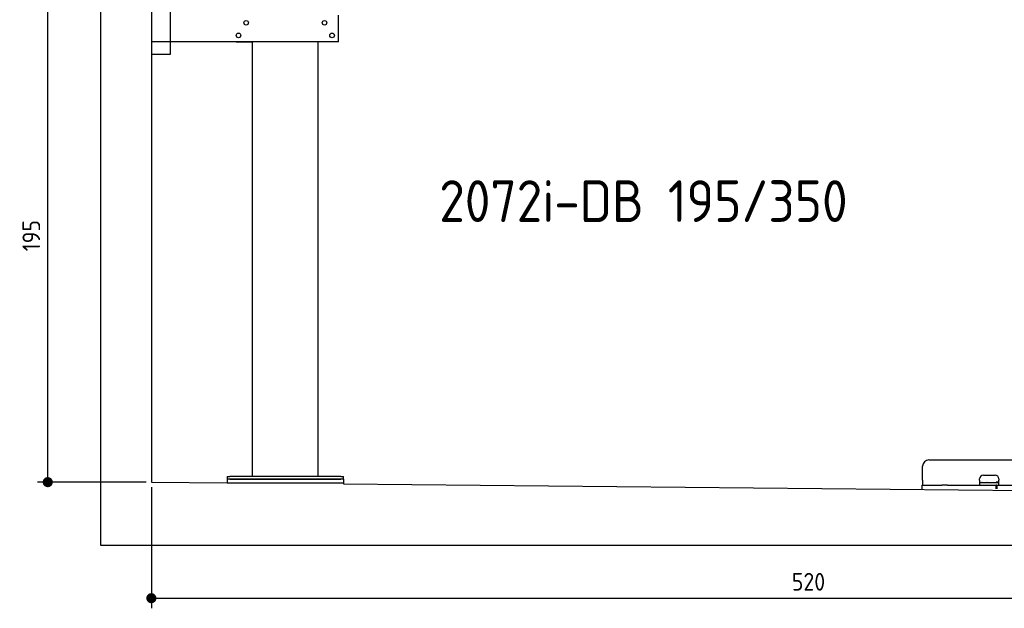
# Model space of a CAD drawing. Header units: millimetres. Extents: x 552 to 7231, y 5667 to 12136.
# Tile 1 of 6: x 552 to 4448, y 5667 to 7995. Entities that reach past the tile are written whole.
import ezdxf

# ---------------------------------------------------------------- set-up
doc = ezdxf.new("R2010")
doc.units = ezdxf.units.MM
doc.layers.get('0').update_dxf_attribs({"lineweight": 25})
doc.layers.add('4', color=3, linetype='Continuous', lineweight=25)
doc.styles.get("Standard").update_dxf_attribs({"font": 'ISOCP.SHX'})
doc.styles.add('STANDARD-1', font='arial.ttf')
doc.dimstyles.new('GEN-ISO$0', dxfattribs={"dimscale": 20, "dimtxt": 3.5, "dimasz": 2, "dimexe": 2, "dimexo": 1, "dimgap": 1.5, "dimtad": 1, "dimdec": 1, "dimlfac": 0.1, "dimdsep": 46, "dimtxsty": 'Standard', "dimblk": 'PUNKT', "dimcen": 2, "dimclrd": 256, "dimclre": 256, "dimclrt": 2, "dimadec": 0, "dimazin": 0, "dimtp": 0.1, "dimtm": 0.1, "dimtfac": 0.71, "dimtdec": 1, "dimtmove": 2, "dimatfit": 3, "dimldrblk": 'PUNKT', "dimfxl": 1, "dimtolj": 1, "dimarcsym": 0})

# ---------------------------------------------------------------- blocks, each defined once
blk = doc.blocks.new('PUNKT')
at = {"layer": '4', "color": 0, "linetype": 'ByBlock'}
blk.add_line((-0.5, 0), (-1, 0), dxfattribs=at)
at = {"layer": '4', "color": 0, "linetype": 'ByBlock', "const_width": 0.5}
blk.add_lwpolyline([(-0.25, 0, 1), (0.25, 0, 1)], format="xyb", close=True, dxfattribs=at)
blk = doc.blocks.new('*D6')
at = {"layer": '4', "lineweight": -2, "transparency": 16777216}
for p, q in [((2061.8, 8115.9), (622.8, 8115.9)), ((662.8, 6205.9), (662.8, 8075.9)), ((1052.8, 6165.9), (622.8, 6165.9))]:
    blk.add_line(p, q, dxfattribs=at)
at = {"layer": 'Defpoints', "color": 0, "transparency": 16777216}
for p in [(662.8, 8115.9), (2081.8, 8115.9), (1072.8, 6165.9)]:
    blk.add_point(p, dxfattribs=at)
at = {"layer": '4', "lineweight": -2, "transparency": 16777216, "xscale": 40, "yscale": 40, "zscale": 40}
for p, rotation in [((662.8, 8115.9), 90), ((662.8, 6165.9), 270)]:
    blk.add_blockref('PUNKT', p, dxfattribs=dict(at, rotation=rotation))
at = {"layer": '4', "color": 2, "transparency": 16777216, "insert": (597.8, 7140.9), "char_height": 70, "attachment_point": 5, "rotation": 90}
blk.add_mtext('\\A1;195', dxfattribs=at)
blk = doc.blocks.new('*D12')
at = {"layer": '4', "lineweight": -2, "transparency": 16777216}
for p, q in [((1072.8, 6145.9), (1072.8, 5666.8)), ((6272.8, 6095.9), (6272.8, 5666.8)), ((1112.8, 5706.8), (6232.8, 5706.8))]:
    blk.add_line(p, q, dxfattribs=at)
at = {"layer": 'Defpoints', "color": 0, "transparency": 16777216}
for p in [(1072.8, 6165.9), (6272.8, 6115.9), (6272.8, 5706.8)]:
    blk.add_point(p, dxfattribs=at)
at = {"layer": '4', "lineweight": -2, "transparency": 16777216, "xscale": 40, "yscale": 40, "zscale": 40, "rotation": 180}
blk.add_blockref('PUNKT', (1072.8, 5706.8), dxfattribs=at)
at = {"layer": '4', "lineweight": -2, "transparency": 16777216, "xscale": 40, "yscale": 40, "zscale": 40}
blk.add_blockref('PUNKT', (6272.8, 5706.8), dxfattribs=at)
at = {"layer": '4', "color": 2, "transparency": 16777216, "insert": (3672.8, 5771.8), "char_height": 70, "attachment_point": 5}
blk.add_mtext('\\A1;520', dxfattribs=at)

msp = doc.modelspace()

# ---------------------------------------------------------------- linework, layer by layer
for p, q in [((872.77, 5915.9), (872.77, 11815.9)), ((1072.77, 11615.9), (1072.77, 6165.9)), ((1147.77, 8063.02), (1147.77, 7858.02)), ((1812.77, 7908.02), (1812.77, 8013.02)), ((1812.77, 7908.02), (1072.77, 7908.02)), ((1407.77, 7908.02), (1470.77, 7908.02)), ((1472.77, 6188.02), (1472.77, 7908.02)), ((1732.77, 6188.02), (1732.77, 7908.02)), ((1797.77, 7908.02), (1734.77, 7908.02)), ((1147.77, 7858.02), (1072.77, 7858.02)), ((4149.05, 6253.98), (4689.05, 6253.98)), ((4124.05, 6173.98), (4124.05, 6228.98)), ((1072.77, 6165.9), (1372.77, 6163.02)), ((1372.77, 6188.02), (1372.77, 6178.02)), ((1372.77, 6188.02), (1382.77, 6188.02)), ((1372.77, 6178.02), (1372.77, 6163.02)), ((1832.77, 6178.02), (1372.77, 6178.02)), ((1372.77, 6163.02), (1832.77, 6163.02)), ((1822.77, 6188.02), (1382.77, 6188.02)), ((1382.77, 6178.02), (1822.77, 6178.02)), ((1822.77, 6188.02), (1832.77, 6188.02)), ((1832.77, 6178.02), (1832.77, 6188.02)), ((1832.77, 6178.02), (1832.77, 6163.02)), ((1832.77, 6163.02), (1832.77, 6158.59)), ((1832.77, 6158.59), (4717.77, 6130.85)), ((4124.05, 6173.98), (4124.05, 6153.98)), ((4350.05, 6173.98), (4350.05, 6178.98)), ((4350.05, 6173.98), (4350.05, 6153.98)), ((4352.05, 6163.98), (4350.05, 6163.98)), ((4352.05, 6163.98), (4424.05, 6163.98)), ((4365.05, 6193.98), (4411.05, 6193.98)), ((4416.05, 6165.98), (4417.05, 6165.98)), ((4426.05, 6165.98), (4417.05, 6165.98)), ((4423.05, 6165.98), (4423.05, 6164.98)), ((4423.05, 6163.98), (4423.05, 6164.98)), ((4426.05, 6163.98), (4424.05, 6163.98)), ((4426.05, 6178.98), (4426.05, 6173.98)), ((4426.05, 6153.98), (4426.05, 6173.98)), ((4121.55, 6153.98), (4131.55, 6153.98)), ((4121.55, 6153.98), (4121.55, 6138.98)), ((4131.55, 6153.98), (4178, 6153.98)), ((4178, 6153.98), (4187.59, 6153.98)), ((4187.59, 6153.98), (4200.65, 6153.98)), ((4222.44, 6153.98), (4200.65, 6153.98)), ((4222.44, 6153.98), (4235.5, 6153.98)), ((4235.5, 6153.98), (4245.09, 6153.98)), ((4245.09, 6153.98), (4405.55, 6153.98)), ((4405.55, 6153.98), (4415.55, 6153.98)), ((4417.55, 6153.98), (4415.55, 6153.98)), ((4415.55, 6138.98), (4415.55, 6153.98)), ((4417.55, 6153.98), (4427.55, 6153.98)), ((4417.55, 6153.98), (4417.55, 6138.98)), ((4427.55, 6153.98), (4633, 6153.98)), ((6472.77, 5915.9), (872.77, 5915.9))]:
    msp.add_line(p, q)
for centre in [(1447.77, 7983.02), (1757.77, 7983.02), (1417.77, 7933.02), (1787.77, 7933.02)]:
    msp.add_circle(centre, 9)
for centre, radius, start, end in [((4149.05, 6228.98), 25, 90, 180), ((4365.05, 6178.98), 15, 90, 180), ((4357.31, 6164.98), 1, 270, 330), ((4359.05, 6163.98), 1, 0, 150), ((4379.05, 6163.98), 1, 30, 180), ((4380.78, 6164.98), 1, 210, 270), ((4411.05, 6178.98), 15, 0, 90), ((4414.05, 6164.98), 1, 270, 0), ((4416.05, 6164.98), 1, 90, 180)]:
    msp.add_arc(centre, radius, start, end)

# ---------------------------------------------------------------- texts
at = {"insert": (2211.72, 7360.01), "char_height": 165, "width": 2051.959, "attachment_point": 1, "style": 'STANDARD-1'}
msp.add_mtext('\\pt330;{\\Fisocp2|c0;2072i-DB 195/350}', dxfattribs=at)

# ---------------------------------------------------------------- dimensions: what is measured, and where the dimension line sits
at = {"layer": '4'}
dim = msp.add_linear_dim(base=(662.77, 8115.9), p1=(1072.77, 6165.9), p2=(2081.84, 8115.9), angle=90, dimstyle='GEN-ISO$0', dxfattribs=at)
dim.commit()
dim.dimension.update_dxf_attribs({"geometry": '*D6', "text_midpoint": (597.77, 7140.9)})
dim = msp.add_linear_dim(base=(6272.78, 5706.81), p1=(1072.77, 6165.9), p2=(6272.78, 6115.9), dimstyle='GEN-ISO$0', dxfattribs=at)
dim.commit()
dim.dimension.update_dxf_attribs({"geometry": '*D12', "text_midpoint": (3672.78, 5771.81)})

doc.saveas('drawing.dxf')
